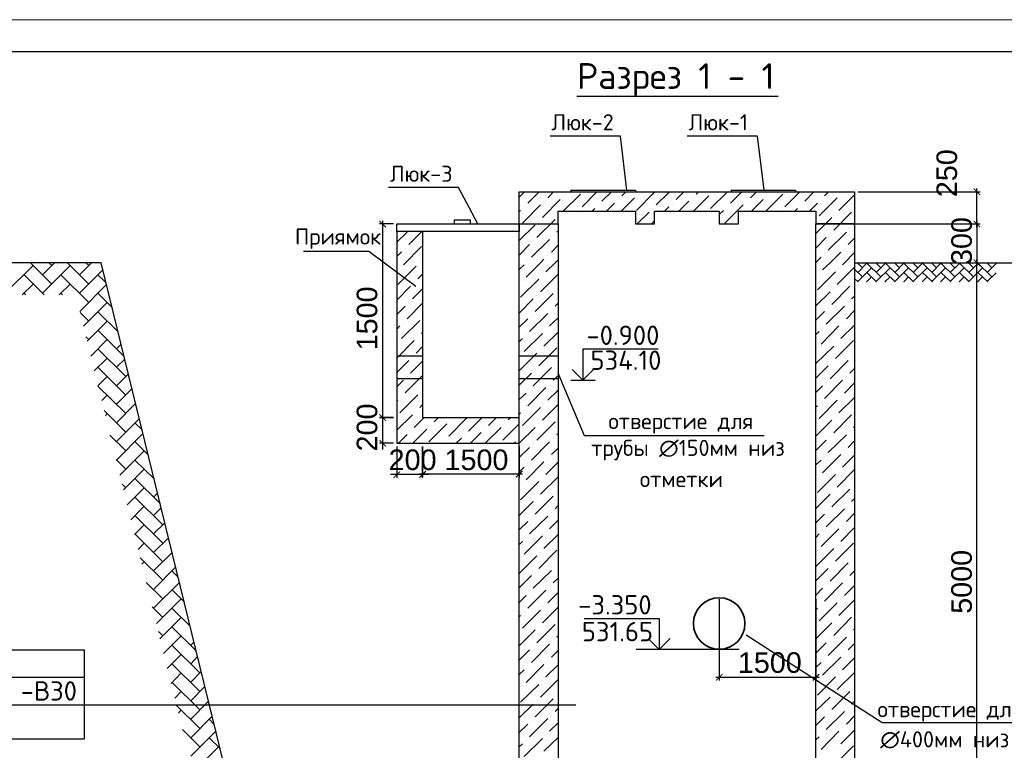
# Model space of a CAD drawing. Header units: millimetres. Extents: x -2765404 to 11272, y -239948 to 1313256.
# Tile 80 of 85: x -102554 to -87281, y -35375 to -24040. Entities that reach past the tile are written whole.
import ezdxf

# ---------------------------------------------------------------- set-up
doc = ezdxf.new("R2010")
doc.units = ezdxf.units.MM
for name, color, linetype in [('PDF _0', 7, 'Continuous'), ('PDF _pipy', 7, 'Continuous'), ('PDF _SHTAMP', 7, 'Continuous'), ('PDF _все', 7, 'Continuous'), ('PDF _размер', 7, 'Continuous'), ('PDF _Текст', 7, 'Continuous'), ('PDF _ЭМ', 7, 'Continuous')]:
    doc.layers.add(name, color=color, linetype=linetype)
doc.styles.add('PDF Arial', font='arial.ttf')
doc.styles.add('PDF ISOCPEUR', font='isocpeur.ttf')

msp = doc.modelspace()

# ---------------------------------------------------------------- linework, layer by layer
at = {"layer": 'PDF _0', "lineweight": 25}
for points in [[(-93909.9, -25225.6), (-91949.8, -25225.6), (-90788, -25225.6)], [(-89554.6, -26712.4), (-87656.6, -26712.4)], [(-87709.2, -27262.2), (-87709.2, -26659.8)], [(-89592.8, -27209.6), (-87656.6, -27209.6)], [(-87709.2, -37861.4), (-87709.2, -27759.4)], [(-88177.7, -27812), (-87656.6, -27812)], [(-101554.6, -33816.8), (-101554.6, -35198.5)], [(-93929.1, -34677.4), (-107004.8, -34677.4)]]:
    msp.add_lwpolyline(points, dxfattribs=at)
at = {"layer": 'PDF _0', "lineweight": 30}
for points in [[(-94804, -27209.6), (-94804, -26712.4), (-89602.4, -26712.4), (-89602.4, -27209.6)], [(-94201.6, -27209.6), (-94201.6, -27008.8), (-93001.6, -27008.8), (-93001.6, -27209.6), (-92705.2, -27209.6), (-92705.2, -27008.8), (-91706, -27008.8), (-91706, -27209.6), (-91404.8, -27209.6), (-91404.8, -27008.8), (-90204.8, -27008.8), (-90204.8, -27209.6)], [(-94804, -37808.8), (-94804, -27209.6), (-94201.6, -27209.6), (-94201.6, -37507.6)], [(-90204.8, -37507.6), (-90204.8, -27209.6), (-89602.4, -27209.6), (-89602.4, -37808.8)]]:
    msp.add_lwpolyline(points, dxfattribs=at)
at = {"layer": 'PDF _0', "color": 1, "lineweight": 30}
for points in [[(-94005.6, -26683.7), (-94005.6, -26712.4)], [(-93001.6, -26683.7), (-93001.6, -26712.4)], [(-91519.5, -26683.7), (-91519.5, -26712.4)], [(-90520.3, -26683.7), (-90520.3, -26712.4)]]:
    msp.add_lwpolyline(points, dxfattribs=at)
at = {"layer": 'PDF _0', "transparency": 33554559}
for points in [[(-87651.8, -26755.4), (-87761.7, -26664.6), (-87752.2, -26655)], [(-87661.3, -26765), (-87651.8, -26755.4), (-87761.7, -26664.6)], [(-96869.3, -27252.7), (-96979.3, -27166.6), (-96969.7, -27157)], [(-96878.9, -27267), (-96869.3, -27252.7), (-96979.3, -27166.6)], [(-87752.2, -27157), (-87761.7, -27166.6), (-87651.8, -27252.7)], [(-87651.8, -27252.7), (-87761.7, -27166.6), (-87752.2, -27157)], [(-87761.7, -27166.6), (-87651.8, -27252.7), (-87661.3, -27267)], [(-87661.3, -27267), (-87651.8, -27252.7), (-87761.7, -27166.6)], [(-87651.8, -27855), (-87761.7, -27764.2), (-87752.2, -27754.7)], [(-87752.2, -27754.7), (-87761.7, -27764.2), (-87651.8, -27855)], [(-87661.3, -27864.6), (-87651.8, -27855), (-87761.7, -27764.2)], [(-87761.7, -27764.2), (-87651.8, -27855), (-87661.3, -27864.6)], [(-96969.7, -30154.7), (-96979.3, -30164.2), (-96869.3, -30255)], [(-96969.7, -30154.7), (-96979.3, -30164.2), (-96869.3, -30255)], [(-96979.3, -30164.2), (-96869.3, -30255), (-96878.9, -30264.6)], [(-96979.3, -30164.2), (-96869.3, -30255), (-96878.9, -30264.6)], [(-96869.3, -30656.6), (-96979.3, -30565.8), (-96969.7, -30556.2)], [(-96878.9, -30666.2), (-96869.3, -30656.6), (-96979.3, -30565.8)], [(-96759.4, -31144.3), (-96749.8, -31153.9), (-96659, -31043.9)], [(-96749.8, -31153.9), (-96659, -31043.9), (-96649.4, -31053.5)], [(-96257.4, -31034.3), (-96348.2, -31144.3), (-96357.8, -31134.7)], [(-96257.4, -31043.9), (-96348.2, -31153.9), (-96357.8, -31144.3)], [(-96247.8, -31043.9), (-96257.4, -31034.3), (-96348.2, -31144.3)], [(-96247.8, -31053.5), (-96257.4, -31043.9), (-96348.2, -31153.9)], [(-94861.3, -31134.7), (-94847, -31144.3), (-94760.9, -31034.3)], [(-94847, -31144.3), (-94760.9, -31034.3), (-94746.6, -31043.9)], [(-91658.2, -34184.9), (-91749, -34299.7), (-91758.6, -34285.3)], [(-91648.6, -34199.3), (-91658.2, -34184.9), (-91749, -34299.7)], [(-90257.4, -34285.3), (-90247.8, -34299.7), (-90157, -34184.9)], [(-90247.8, -34299.7), (-90157, -34184.9), (-90147.4, -34199.3)]]:
    msp.add_solid(points, dxfattribs=at)
at = {"layer": 'PDF _pipy', "lineweight": 25}
for points in [[(-93135.4, -26683.7), (-93235.8, -25847.1), (-94325.9, -25847.1)], [(-91008, -26683.7), (-91108.4, -25847.1), (-92198.4, -25847.1)], [(-95449.4, -27204.9), (-95745.8, -26645.5), (-96831.1, -26645.5)]]:
    msp.add_lwpolyline(points, dxfattribs=at)
at = {"layer": 'PDF _SHTAMP', "lineweight": 30}
for points in [[(-89602.4, -26712.4), (-89602.4, -27209.6), (-90204.8, -27209.6)], [(-94804, -27209.6), (-94201.6, -27209.6), (-94201.6, -27008.8)], [(-94201.6, -29112.4), (-94201.6, -37507.6), (-93905.2, -37808.8), (-90506, -37808.8), (-90204.8, -37507.6), (-90204.8, -29112.4)]]:
    msp.add_lwpolyline(points, dxfattribs=at)
at = {"layer": 'PDF _SHTAMP', "color": 1, "lineweight": 30}
msp.add_lwpolyline([(-96702, -27209.6), (-94804, -27209.6), (-94804, -27324.4), (-96702, -27324.4)], close=True, dxfattribs=at)
at = {"layer": 'PDF _SHTAMP', "lineweight": 25}
for points in [[(-89602.4, -27812), (-86647.8, -27812)], [(-89482.9, -28031.9), (-89602.4, -27912.4)], [(-89482.9, -27888.5), (-89564.1, -27812)], [(-89554.6, -27816.8), (-89549.8, -27812)], [(-89554.6, -27960.2), (-89406.4, -27812)], [(-89554.6, -28103.7), (-89339.4, -27888.5)], [(-89196, -28031.9), (-89411.1, -27816.8)], [(-89196, -27888.5), (-89272.5, -27812)], [(-89267.7, -27816.8), (-89262.9, -27812)], [(-89267.7, -27960.2), (-89119.5, -27812)], [(-89267.7, -28103.7), (-89052.6, -27888.5)], [(-88909.2, -28031.9), (-89124.3, -27816.8)], [(-88909.2, -27888.5), (-88985.6, -27812)], [(-88980.9, -27816.8), (-88976.1, -27812)], [(-88980.9, -27960.2), (-88832.7, -27812)], [(-88980.9, -28103.7), (-88765.7, -27888.5)], [(-88622.3, -28031.9), (-88837.4, -27816.8)], [(-88622.3, -27888.5), (-88698.8, -27812)], [(-88694, -27816.8), (-88689.2, -27812)], [(-88694, -27960.2), (-88545.8, -27812)], [(-88694, -28103.7), (-88478.9, -27888.5)], [(-88335.4, -28031.9), (-88550.6, -27816.8)], [(-88335.4, -27888.5), (-88411.9, -27812)], [(-88407.2, -27816.8), (-88402.4, -27812)], [(-88407.2, -27960.2), (-88259, -27812)], [(-88407.2, -28103.7), (-88192, -27888.5)], [(-88048.6, -28031.9), (-88263.7, -27816.8)], [(-88048.6, -27888.5), (-88125.1, -27812)], [(-88120.3, -27816.8), (-88115.5, -27812)], [(-88120.3, -27960.2), (-87967.3, -27812)], [(-88120.3, -28103.7), (-87905.2, -27888.5)], [(-87761.7, -28031.9), (-87976.9, -27816.8)], [(-87761.7, -27888.5), (-87838.2, -27812)], [(-87833.5, -27816.8), (-87823.9, -27812)], [(-87833.5, -27960.2), (-87680.5, -27812)], [(-87833.5, -28103.7), (-87618.3, -27888.5)], [(-87474.9, -28031.9), (-87690, -27816.8)], [(-87474.9, -27888.5), (-87551.4, -27812)], [(-87546.6, -27816.8), (-87537, -27812)], [(-87546.6, -27960.2), (-87408, -27821.6)], [(-89549.8, -28108.4), (-89602.4, -28055.8)], [(-89420.7, -28108.4), (-89339.4, -28031.9)], [(-89262.9, -28108.4), (-89411.1, -27960.2)], [(-89133.9, -28108.4), (-89052.6, -28031.9)], [(-88976.1, -28108.4), (-89124.3, -27960.2)], [(-88842.2, -28108.4), (-88765.7, -28031.9)], [(-88689.2, -28108.4), (-88837.4, -27960.2)], [(-88555.4, -28108.4), (-88478.9, -28031.9)], [(-88397.6, -28108.4), (-88550.6, -27960.2)], [(-88268.5, -28108.4), (-88192, -28031.9)], [(-88110.7, -28108.4), (-88263.7, -27960.2)], [(-87981.7, -28108.4), (-87905.2, -28031.9)], [(-87823.9, -28108.4), (-87976.9, -27960.2)], [(-87694.8, -28108.4), (-87618.3, -28031.9)], [(-87537, -28108.4), (-87690, -27960.2)], [(-87546.6, -28103.7), (-87408, -27965)], [(-89406.4, -28108.4), (-89411.1, -28103.7)], [(-89119.5, -28108.4), (-89124.3, -28103.7)], [(-88832.7, -28108.4), (-88837.4, -28103.7)], [(-88545.8, -28108.4), (-88550.6, -28103.7)], [(-88254.2, -28108.4), (-88263.7, -28103.7)], [(-87967.3, -28108.4), (-87976.9, -28103.7)], [(-87680.5, -28108.4), (-87690, -28103.7)], [(-92652.6, -29150.7), (-93819.1, -29150.7), (-93819.1, -29633.5), (-93651.8, -29466.2)], [(-93819.1, -29633.5), (-93986.4, -29466.2)], [(-93800, -33329.2), (-92633.5, -33329.2), (-92633.5, -33812), (-92466.1, -33639.9)], [(-92633.5, -33812), (-92805.6, -33639.9)], [(-107004.8, -33816.8), (-101554.6, -33816.8)], [(-91395.2, -33812), (-92992, -33812)], [(-101554.6, -34247.1), (-107004.8, -34247.1), (-104150.6, -34247.1)], [(-107004.8, -35198.5), (-101554.6, -35198.5)]]:
    msp.add_lwpolyline(points, dxfattribs=at)
at = {"layer": 'PDF _SHTAMP', "color": 1, "lineweight": 30}
for points in [[(-96305.2, -29260.6), (-96702, -29260.6)], [(-94206.4, -29260.6), (-94804, -29260.6)], [(-96305.2, -29609.6), (-96702, -29609.6)], [(-94206.4, -29609.6), (-94804, -29609.6)]]:
    msp.add_lwpolyline(points, dxfattribs=at)
at = {"layer": 'PDF _все', "color": 1, "lineweight": 30}
for points in [[(-94005.6, -26683.7), (-93001.6, -26683.7)], [(-91519.5, -26683.7), (-90520.3, -26683.7)]]:
    msp.add_lwpolyline(points, dxfattribs=at)
at = {"layer": 'PDF _все', "lineweight": 25}
for points in [[(-93001.6, -26683.7), (-93001.6, -26712.4)], [(-90520.3, -26683.7), (-90520.3, -26712.4)], [(-96926.7, -27161.8), (-96926.7, -30259.8)], [(-87709.2, -27161.8), (-87709.2, -27859.8)], [(-96754.6, -27209.6), (-96974.5, -27209.6)], [(-87656.6, -27209.6), (-87656.6, -27209.6)], [(-96410.3, -28180.1), (-97137, -27635.1), (-98150.6, -27635.1)], [(-87656.6, -27812), (-87656.6, -27812)], [(-91008, -30494.1), (-93790.4, -30494.1), (-94201.6, -29523.6)], [(-94005.6, -29633.5), (-93627.9, -29633.5)], [(-96926.7, -30111.6), (-96926.7, -30212), (-96926.7, -30608.8), (-96926.7, -30709.2)], [(-96754.6, -30608.8), (-96974.5, -30608.8)], [(-96702, -30661.4), (-96702, -31149.1)], [(-96305.2, -31149.1), (-96305.2, -30661.4), (-96305.2, -31139.5)], [(-94804, -30661.4), (-94804, -31139.5)], [(-96204.8, -31096.5), (-96305.2, -31096.5), (-96702, -31096.5), (-96802.4, -31096.5)], [(-96353, -31086.9), (-94756.2, -31086.9)], [(-94201.6, -33028), (-94201.6, -33812)], [(-91706, -33028), (-91706, -33812)], [(-90204.8, -33028), (-90204.8, -33812)], [(-91706, -33467.8), (-91706, -34290.1)], [(-91285.2, -33582.5), (-89176.9, -34945.1), (-86093.2, -34945.1)], [(-90204.8, -33467.8), (-90204.8, -34290.1)], [(-91753.8, -34242.3), (-90152.2, -34242.3)]]:
    msp.add_lwpolyline(points, dxfattribs=at)
at = {"layer": 'PDF _все', "lineweight": 30}
for points in [[(-95808, -27209.6), (-95808, -27142.7), (-95568.9, -27142.7), (-95568.9, -27204.9)], [(-96702, -27324.4), (-96702, -30608.8), (-94804, -30608.8)], [(-96305.2, -27324.4), (-96305.2, -30212), (-94804, -30212)]]:
    msp.add_lwpolyline(points, dxfattribs=at)
at = {"layer": 'PDF _все', "lineweight": 25}
msp.add_lwpolyline([(-96974.5, -30212), (-96754.6, -30212)], close=True, dxfattribs=at)
at = {"layer": 'PDF _все', "lineweight": 35}
msp.add_circle((-91703.6, -33408), 399.2, dxfattribs=at)
at = {"layer": 'PDF _размер', "lineweight": 18}
for points in [[(-94804, -26793.7), (-94722.7, -26712.4)], [(-94670.1, -26884.5), (-94498, -26712.4)], [(-94364.1, -26803.3), (-94273.3, -26712.4)], [(-94053.4, -26717.2), (-94048.6, -26712.4)], [(-93828.7, -26941.9), (-93599.2, -26712.4)], [(-93522.7, -26855.8), (-93374.5, -26712.4)], [(-93211.9, -26774.6), (-93149.8, -26712.4)], [(-92987.2, -26999.3), (-92705.2, -26717.2)], [(-92681.3, -26913.2), (-92475.7, -26712.4)], [(-92370.5, -26827.2), (-92251, -26712.4)], [(-92059.7, -26745.9), (-92026.3, -26712.4)], [(-91839.8, -26970.6), (-91576.9, -26712.4)], [(-91811.1, -26717.2), (-91811.1, -26717.2)], [(-91529.1, -26884.5), (-91352.2, -26712.4)], [(-91218.3, -26803.3), (-91127.5, -26712.4)], [(-90912.3, -26717.2), (-90902.8, -26712.4)], [(-90687.6, -26941.9), (-90453.4, -26712.4)], [(-90376.9, -26855.8), (-90233.5, -26712.4)], [(-90070.9, -26774.6), (-90008.8, -26712.4)], [(-94445.4, -27109.2), (-94168.1, -26827.2)], [(-94421.5, -26855.8), (-94421.5, -26855.8)], [(-94125.1, -27008.8), (-93857.4, -26745.9)], [(-94110.7, -26774.6), (-94110.7, -26774.6)], [(-93269.3, -26827.2), (-93269.3, -26827.2)], [(-93226.3, -27008.8), (-93015.9, -26803.3)], [(-92958.6, -26745.9), (-92958.6, -26745.9)], [(-92327.5, -27008.8), (-92174.5, -26855.8)], [(-92117.1, -26803.3), (-92117.1, -26803.3)], [(-92102.8, -27008.8), (-91863.7, -26774.6)], [(-91275.7, -26855.8), (-91275.7, -26855.8)], [(-91204, -27008.8), (-91022.3, -26827.2)], [(-90979.3, -27008.8), (-90716.3, -26745.9)], [(-90969.7, -26774.6), (-90969.7, -26774.6)], [(-90152.2, -27080.5), (-89874.9, -26803.3)], [(-90123.5, -26827.2), (-90123.5, -26827.2)], [(-89846.2, -26999.3), (-89602.4, -26755.4)], [(-89817.5, -26745.9), (-89817.5, -26745.9)], [(-94804, -27018.4), (-94784.8, -26999.3)], [(-94756.2, -27195.3), (-94474.1, -26913.2)], [(-94727.5, -26941.9), (-94727.5, -26941.9)], [(-93886, -26999.3), (-93886, -26999.3)], [(-93675.7, -27008.8), (-93632.7, -26970.6)], [(-93575.3, -26913.2), (-93575.3, -26913.2)], [(-93451, -27008.8), (-93326.7, -26884.5)], [(-92977.7, -27209.6), (-92791.2, -27028)], [(-92733.9, -26970.6), (-92733.9, -26970.6)], [(-92552.2, -27008.8), (-92485.2, -26941.9)], [(-92427.9, -26884.5), (-92427.9, -26884.5)], [(-91706, -27061.4), (-91639, -26999.3)], [(-91615.1, -27195.3), (-91333.1, -26913.2)], [(-91586.4, -26941.9), (-91586.4, -26941.9)], [(-90745, -26999.3), (-90745, -26999.3)], [(-90529.9, -27008.8), (-90491.6, -26970.6)], [(-90434.3, -26913.2), (-90434.3, -26913.2)], [(-90305.2, -27008.8), (-90180.9, -26884.5)], [(-89927.5, -27305.2), (-89650.2, -27028)], [(-94531.5, -27420), (-94249.4, -27137.9)], [(-94502.8, -27166.6), (-94502.8, -27166.6)], [(-92753, -27209.6), (-92705.2, -27161.8)], [(-90204.8, -27357.8), (-89956.2, -27109.2)], [(-89898.8, -27051.9), (-89898.8, -27051.9)], [(-96702, -27491.7), (-96544.2, -27333.9)], [(-96515.5, -27529.9), (-96314.7, -27324.4)], [(-94804, -27467.8), (-94560.1, -27224)], [(-94220.7, -27333.9), (-94201.6, -27314.8)], [(-90013.5, -27616), (-89731.5, -27333.9)], [(-89678.9, -27276.6), (-89678.9, -27276.6)], [(-89621.5, -27224), (-89602.4, -27204.9)], [(-94617.5, -27726), (-94335.4, -27448.7)], [(-94588.8, -27472.6), (-94588.8, -27472.6)], [(-94278.1, -27391.3), (-94278.1, -27391.3)], [(-90204.8, -27582.5), (-90042.2, -27420)], [(-89984.8, -27362.6), (-89984.8, -27362.6)], [(-89702.8, -27529.9), (-89602.4, -27429.6)], [(-96702, -27716.4), (-96630.3, -27639.9)], [(-96601.6, -27840.7), (-96319.5, -27558.6)], [(-96572.9, -27587.3), (-96572.9, -27587.3)], [(-94804, -27692.5), (-94646.2, -27529.9)], [(-94306.8, -27644.7), (-94201.6, -27539.5)], [(-89760.1, -27587.3), (-89760.1, -27587.3)], [(-94698.8, -28036.7), (-94474.1, -27812), (-94421.5, -27754.7)], [(-94670.1, -27783.3), (-94670.1, -27783.3)], [(-94392.8, -27950.7), (-94249.4, -27812), (-94201.6, -27764.2)], [(-94364.1, -27697.3), (-94364.1, -27697.3)], [(-90204.8, -27807.2), (-90123.5, -27726)], [(-90099.6, -27922), (-89984.8, -27812), (-89817.5, -27644.7)], [(-90070.9, -27673.4), (-90070.9, -27673.4)], [(-89788.8, -27840.7), (-89760.1, -27812), (-89602.4, -27654.3)], [(-102778.5, -28285.3), (-102343.4, -27855)], [(-102056.6, -28141.9), (-102386.4, -27812)], [(-102200, -27998.5), (-102013.5, -27812)], [(-102200, -28285.3), (-101769.7, -27855)], [(-102056.6, -27855), (-102099.6, -27812)], [(-101482.9, -28141.9), (-101812.7, -27812)], [(-101626.3, -27998.5), (-101439.8, -27812)], [(-101626.3, -28285.3), (-101262.9, -27922)], [(-101482.9, -27855), (-101525.9, -27812)], [(-96687.6, -28146.7), (-96405.6, -27864.6)], [(-96659, -27893.3), (-96659, -27893.3)], [(-96348.2, -27812), (-96348.2, -27812)], [(-94804, -27917.2), (-94727.5, -27840.7)], [(-89874.9, -28146.7), (-89602.4, -27879)], [(-89846.2, -27898.1), (-89846.2, -27898.1)], [(-102176.1, -28309.2), (-102486.8, -27998.5)], [(-101482.9, -28428.8), (-101913.1, -27998.5)], [(-101215.1, -28118), (-101339.4, -27998.5)], [(-96376.9, -28060.6), (-96305.2, -27988.9)], [(-94784.8, -28342.7), (-94502.8, -28065.4)], [(-94756.2, -28094.1), (-94756.2, -28094.1)], [(-94474.1, -28261.4), (-94201.6, -27988.9)], [(-94445.4, -28008), (-94445.4, -28008)], [(-90180.9, -28232.7), (-89898.8, -27950.7)], [(-90152.2, -27979.4), (-90152.2, -27979.4)], [(-102515.5, -28309.2), (-102343.4, -28141.9)], [(-101941.8, -28309.2), (-101769.7, -28141.9)], [(-101621.5, -28567.4), (-101210.3, -28151.5)], [(-96702, -28390.5), (-96491.6, -28175.4)], [(-96462.9, -28371.4), (-96305.2, -28213.6)], [(-96434.3, -28118), (-96434.3, -28118)], [(-94220.7, -28232.7), (-94220.7, -28232.7)], [(-89956.2, -28457.4), (-89678.9, -28175.4)], [(-89927.5, -28204.1), (-89927.5, -28204.1)], [(-89621.5, -28118), (-89621.5, -28118)], [(-102462.9, -28309.2), (-102486.8, -28285.3)], [(-101889.2, -28309.2), (-101913.1, -28285.3)], [(-101124.3, -28500.5), (-101339.4, -28285.3)], [(-94804, -28591.3), (-94588.8, -28371.4)], [(-94560.1, -28567.4), (-94278.1, -28290.1)], [(-94531.5, -28318.8), (-94531.5, -28318.8)], [(-90204.8, -28481.3), (-89984.8, -28261.4)], [(-89650.2, -28371.4), (-89602.4, -28328.4)], [(-101564.1, -28796.9), (-101196, -28428.8)], [(-96702, -28615.2), (-96572.9, -28486.1)], [(-96544.2, -28682.1), (-96305.2, -28438.3)], [(-96515.5, -28428.8), (-96515.5, -28428.8)], [(-94306.8, -28543.5), (-94306.8, -28543.5)], [(-94249.4, -28486.1), (-94201.6, -28438.3)], [(-90042.2, -28763.4), (-89760.1, -28486.1)], [(-90013.5, -28514.8), (-90013.5, -28514.8)], [(-89731.5, -28682.1), (-89602.4, -28553.1)], [(-89702.8, -28428.8), (-89702.8, -28428.8)], [(-101482.9, -28715.6), (-101616.7, -28581.7)], [(-101028.7, -28882.9), (-101339.4, -28572.2)], [(-96630.3, -28988.1), (-96348.2, -28706)], [(-94804, -28811.2), (-94670.1, -28682.1)], [(-94646.2, -28878.2), (-94364.1, -28596.1)], [(-94617.5, -28624.8), (-94617.5, -28624.8)], [(-94335.4, -28792.1), (-94201.6, -28663)], [(-90204.8, -28701.3), (-90070.9, -28567.4)], [(-101506.8, -29026.4), (-101196, -28715.6)], [(-100937.8, -29260.6), (-101339.4, -28859)], [(-101052.6, -28859), (-101038.2, -28844.7)], [(-96702, -28839.9), (-96659, -28792.1)], [(-96601.6, -28734.7), (-96601.6, -28734.7)], [(-94392.8, -28849.5), (-94392.8, -28849.5)], [(-90123.5, -29074.2), (-89846.2, -28792.1)], [(-90099.6, -28820.8), (-90099.6, -28820.8)], [(-89817.5, -28988.1), (-89602.4, -28777.8)], [(-89788.8, -28739.5), (-89788.8, -28739.5)], [(-101482.9, -29002.5), (-101525.9, -28959.4)], [(-101449.4, -29260.6), (-101196, -29002.5)], [(-96702, -29289.3), (-96434.3, -29016.8)], [(-96376.9, -28959.4), (-96376.9, -28959.4)], [(-96319.5, -28906.8), (-96305.2, -28887.7)], [(-94804, -29035.9), (-94756.2, -28988.1)], [(-94727.5, -29188.9), (-94445.4, -28906.8)], [(-94698.8, -28935.5), (-94698.8, -28935.5)], [(-94421.5, -29102.9), (-94201.6, -28887.7)], [(-90204.8, -28926), (-90152.2, -28878.2)], [(-89898.8, -29298.9), (-89621.5, -29016.8)], [(-100909.2, -29576.2), (-101339.4, -29145.9)], [(-101052.6, -29145.9), (-100980.9, -29074.2)], [(-96687.6, -29045.5), (-96687.6, -29045.5)], [(-96405.6, -29212.8), (-96305.2, -29112.4)], [(-94502.8, -29408.8), (-94220.7, -29131.5)], [(-94474.1, -29160.2), (-94474.1, -29160.2)], [(-90204.8, -29375.4), (-89927.5, -29102.9)], [(-90180.9, -29131.5), (-90180.9, -29131.5)], [(-89874.9, -29045.5), (-89874.9, -29045.5)], [(-101396.8, -29490.1), (-101196, -29289.3)], [(-101052.6, -29432.7), (-100923.5, -29308.4)], [(-96462.9, -29270.2), (-96462.9, -29270.2)], [(-94804, -29485.3), (-94531.5, -29212.8)], [(-94784.8, -29241.5), (-94784.8, -29241.5)], [(-89650.2, -29270.2), (-89650.2, -29270.2)], [(-100909.2, -29863), (-101339.4, -29432.7)], [(-96702, -29514), (-96515.5, -29327.6)], [(-96491.6, -29523.6), (-96305.2, -29337.1)], [(-94588.8, -29719.6), (-94306.8, -29437.5)], [(-94560.1, -29466.2), (-94560.1, -29466.2)], [(-94249.4, -29384.9), (-94249.4, -29384.9)], [(-90204.8, -29600.1), (-90013.5, -29408.8)], [(-89984.8, -29609.6), (-89702.8, -29327.6)], [(-89956.2, -29356.2), (-89956.2, -29356.2)], [(-89678.9, -29523.6), (-89602.4, -29451.9)], [(-101339.4, -29719.6), (-101196, -29576.2)], [(-101052.6, -29719.6), (-100870.9, -29537.9)], [(-96572.9, -29829.6), (-96305.2, -29561.8)], [(-96544.2, -29576.2), (-96544.2, -29576.2)], [(-94804, -29710), (-94617.5, -29523.6)], [(-94278.1, -29633.5), (-94201.6, -29561.8)], [(-89731.5, -29580.9), (-89731.5, -29580.9)], [(-100909.2, -30149.9), (-101339.4, -29724.4)], [(-101052.6, -30006.4), (-100813.5, -29767.4)], [(-96702, -29733.9), (-96601.6, -29633.5)], [(-94670.1, -30030.3), (-94392.8, -29748.3)], [(-94646.2, -29777), (-94646.2, -29777)], [(-94335.4, -29690.9), (-94335.4, -29690.9)], [(-90204.8, -29824.8), (-90099.6, -29719.6)], [(-90070.9, -29915.6), (-89788.8, -29633.5)], [(-90042.2, -29662.2), (-90042.2, -29662.2)], [(-89760.1, -29834.3), (-89602.4, -29676.6)], [(-101282.1, -29949.1), (-101196, -29863)], [(-96659, -30140.3), (-96376.9, -29858.2)], [(-96630.3, -29886.9), (-96630.3, -29886.9)], [(-96319.5, -29800.9), (-96319.5, -29800.9)], [(-94804, -29934.7), (-94698.8, -29834.3)], [(-94364.1, -29944.3), (-94201.6, -29786.5)], [(-89846.2, -30140.3), (-89602.4, -29901.3)], [(-89817.5, -29886.9), (-89817.5, -29886.9)], [(-101052.6, -30293.3), (-100756.2, -29996.9)], [(-100751.4, -30025.6), (-100765.7, -30006.4)], [(-96702, -29958.6), (-96687.6, -29944.3)], [(-96348.2, -30054.3), (-96305.2, -30011.2)], [(-94756.2, -30336.3), (-94474.1, -30054.3)], [(-94727.5, -30082.9), (-94727.5, -30082.9)], [(-94445.4, -30255), (-94201.6, -30011.2)], [(-94421.5, -30001.7), (-94421.5, -30001.7)], [(-90204.8, -30049.5), (-90180.9, -30030.3)], [(-90152.2, -30226.4), (-89874.9, -29944.3)], [(-90123.5, -29973), (-90123.5, -29973)], [(-100909.2, -30441.5), (-101243.8, -30102.1)], [(-101224.7, -30183.3), (-101196, -30149.9)], [(-101052.6, -30584.9), (-100698.8, -30231.1)], [(-96702, -30408), (-96462.9, -30169)], [(-96434.3, -30365), (-96281.3, -30212)], [(-96405.6, -30111.6), (-96405.6, -30111.6)], [(-96123.5, -30279), (-96056.6, -30212)], [(-95898.8, -30503.7), (-95621.5, -30221.6)], [(-95592.8, -30422.4), (-95382.5, -30212)], [(-95282.1, -30336.3), (-95157.8, -30212)], [(-94976.1, -30250.3), (-94933.1, -30212)], [(-94804, -30159.4), (-94784.8, -30140.3)], [(-89927.5, -30451.1), (-89650.2, -30169)], [(-89898.8, -30197.7), (-89898.8, -30197.7)], [(-100655.8, -30403.3), (-100765.7, -30293.3)], [(-96209.6, -30589.7), (-95927.5, -30307.6)], [(-96180.9, -30336.3), (-96180.9, -30336.3)], [(-95870.1, -30250.3), (-95870.1, -30250.3)], [(-95334.7, -30608.8), (-95086, -30365)], [(-95057.4, -30561), (-94804, -30307.6)], [(-95028.7, -30307.6), (-95028.7, -30307.6)], [(-94804, -30608.8), (-94560.1, -30365)], [(-94531.5, -30561), (-94249.4, -30279)], [(-94502.8, -30307.6), (-94502.8, -30307.6)], [(-90204.8, -30498.9), (-89956.2, -30255)], [(-89621.5, -30365), (-89602.4, -30350.7)], [(-100909.2, -30728.4), (-101153, -30484.5)], [(-101052.6, -30871.8), (-100641.4, -30460.6)], [(-96678.1, -30608.8), (-96544.2, -30475)], [(-96491.6, -30422.4), (-96491.6, -30422.4)], [(-96453.4, -30608.8), (-96238.2, -30393.7)], [(-95784.1, -30608.8), (-95702.8, -30532.3)], [(-95650.2, -30475), (-95650.2, -30475)], [(-95559.4, -30608.8), (-95396.8, -30446.3)], [(-95339.4, -30393.7), (-95339.4, -30393.7)], [(-94804, -30532.3), (-94804, -30532.3)], [(-94278.1, -30532.3), (-94278.1, -30532.3)], [(-94220.7, -30479.8), (-94201.6, -30460.6)], [(-90013.5, -30757), (-89731.5, -30479.8)], [(-89984.8, -30503.7), (-89984.8, -30503.7)], [(-89678.9, -30422.4), (-89678.9, -30422.4)], [(-100564.9, -30785.7), (-100765.7, -30584.9)], [(-95956.2, -30561), (-95956.2, -30561)], [(-94885.2, -30608.8), (-94861.3, -30589.7)], [(-94804, -30833.5), (-94646.2, -30675.8)], [(-94617.5, -30871.8), (-94335.4, -30589.7)], [(-94588.8, -30618.4), (-94588.8, -30618.4)], [(-94306.8, -30785.7), (-94201.6, -30685.3)], [(-90204.8, -30723.6), (-90042.2, -30561)], [(-89702.8, -30675.8), (-89602.4, -30575.4)], [(-101000, -31106), (-100622.3, -30728.4)], [(-94364.1, -30843.1), (-94364.1, -30843.1)], [(-90099.6, -31067.8), (-89817.5, -30785.7)], [(-90070.9, -30814.4), (-90070.9, -30814.4)], [(-89788.8, -30981.7), (-89602.4, -30795.3)], [(-89760.1, -30728.4), (-89760.1, -30728.4)], [(-100909.2, -31015.2), (-101057.4, -30862.2)], [(-100469.3, -31163.4), (-100765.7, -30871.8)], [(-94804, -31058.2), (-94727.5, -30981.7)], [(-94698.8, -31177.8), (-94421.5, -30900.5)], [(-94670.1, -30924.4), (-94670.1, -30924.4)], [(-94392.8, -31096.5), (-94201.6, -30905.2)], [(-90204.8, -30948.3), (-90123.5, -30871.8)], [(-100942.6, -31335.5), (-100622.3, -31015.2)], [(-100478.9, -31158.6), (-100474.1, -31153.9)], [(-94474.1, -31402.5), (-94201.6, -31129.9)], [(-94445.4, -31149.1), (-94445.4, -31149.1)], [(-90180.9, -31373.8), (-89898.8, -31096.5)], [(-90152.2, -31125.2), (-90152.2, -31125.2)], [(-89874.9, -31292.5), (-89602.4, -31020)], [(-89846.2, -31039.1), (-89846.2, -31039.1)], [(-100909.2, -31302.1), (-100966.5, -31244.7)], [(-100885.2, -31565), (-100622.3, -31302.1)], [(-100373.7, -31545.9), (-100765.7, -31158.6)], [(-94784.8, -31488.5), (-94502.8, -31206.4)], [(-94756.2, -31235.1), (-94756.2, -31235.1)], [(-89621.5, -31263.8), (-89621.5, -31263.8)], [(-100335.4, -31875.8), (-100765.7, -31445.5)], [(-100478.9, -31445.5), (-100416.7, -31383.3)], [(-94560.1, -31713.2), (-94278.1, -31431.1)], [(-94531.5, -31459.8), (-94531.5, -31459.8)], [(-94220.7, -31373.8), (-94220.7, -31373.8)], [(-90204.8, -31622.4), (-89984.8, -31402.5)], [(-89956.2, -31598.5), (-89678.9, -31321.2)], [(-89927.5, -31345.1), (-89927.5, -31345.1)], [(-100827.9, -31799.3), (-100622.3, -31588.9)], [(-100478.9, -31732.3), (-100359.4, -31612.8)], [(-94804, -31732.3), (-94588.8, -31517.2)], [(-94249.4, -31627.2), (-94201.6, -31579.4)], [(-89702.8, -31569.8), (-89702.8, -31569.8)], [(-89650.2, -31517.2), (-89602.4, -31469.4)], [(-100335.4, -32162.6), (-100765.7, -31732.3)], [(-94646.2, -32019.2), (-94364.1, -31741.9)], [(-94306.8, -31684.5), (-94306.8, -31684.5)], [(-90204.8, -31847.1), (-90070.9, -31713.2)], [(-90042.2, -31909.2), (-89760.1, -31627.2)], [(-90013.5, -31655.8), (-90013.5, -31655.8)], [(-89731.5, -31823.2), (-89602.4, -31694.1)], [(-100770.5, -32028.8), (-100622.3, -31875.8)], [(-100478.9, -32019.2), (-100302, -31847.1)], [(-94804, -31957), (-94670.1, -31823.2)], [(-94617.5, -31770.6), (-94617.5, -31770.6)], [(-94335.4, -31937.9), (-94201.6, -31804.1)], [(-89817.5, -32133.9), (-89602.4, -31918.8)], [(-89788.8, -31880.5), (-89788.8, -31880.5)], [(-100335.4, -32449.5), (-100765.7, -32019.2)], [(-94727.5, -32329.9), (-94445.4, -32047.9)], [(-94421.5, -32243.9), (-94201.6, -32028.8)], [(-94392.8, -31990.5), (-94392.8, -31990.5)], [(-90204.8, -32071.8), (-90152.2, -32019.2)], [(-90123.5, -32215.2), (-89846.2, -31937.9)], [(-90099.6, -31966.6), (-90099.6, -31966.6)], [(-100717.9, -32258.2), (-100622.3, -32162.6)], [(-100478.9, -32306), (-100244.6, -32076.6)], [(-94804, -32181.7), (-94756.2, -32133.9)], [(-94698.8, -32076.6), (-94698.8, -32076.6)], [(-89898.8, -32439.9), (-89621.5, -32162.6)], [(-89874.9, -32191.3), (-89874.9, -32191.3)], [(-100478.9, -32592.9), (-100187.2, -32306), (-100192, -32306)], [(-94804, -32631.1), (-94531.5, -32358.6)], [(-94502.8, -32554.7), (-94220.7, -32272.6)], [(-94474.1, -32301.3), (-94474.1, -32301.3)], [(-90204.8, -32521.2), (-89927.5, -32243.9)], [(-90180.9, -32272.6), (-90180.9, -32272.6)], [(-100335.4, -32736.3), (-100684.5, -32387.3)], [(-100660.5, -32487.7), (-100622.3, -32449.5)], [(-94784.8, -32387.3), (-94784.8, -32387.3)], [(-94249.4, -32526), (-94249.4, -32526)], [(-89984.8, -32750.7), (-89702.8, -32468.6)], [(-89956.2, -32497.3), (-89956.2, -32497.3)], [(-89650.2, -32416), (-89650.2, -32416)], [(-100478.9, -32879.8), (-100134.7, -32535.5)], [(-100096.4, -32688.5), (-100192, -32592.9)], [(-94804, -32855.8), (-94617.5, -32664.6)], [(-94588.8, -32860.6), (-94306.8, -32583.3)], [(-94560.1, -32612), (-94560.1, -32612)], [(-90204.8, -32745.9), (-90013.5, -32554.7)], [(-89678.9, -32664.6), (-89602.4, -32592.9)], [(-100335.4, -33023.2), (-100593.6, -32769.8)], [(-100478.9, -33171.4), (-100077.3, -32769.8)], [(-94278.1, -32779.4), (-94201.6, -32702.9)], [(-90070.9, -33061.4), (-89788.8, -32779.4)], [(-90042.2, -32808), (-90042.2, -32808)], [(-89760.1, -32975.4), (-89602.4, -32817.6)], [(-89731.5, -32722), (-89731.5, -32722)], [(-100000.8, -33071), (-100192, -32879.8)], [(-94804, -33080.5), (-94698.8, -32975.4)], [(-94670.1, -33171.4), (-94392.8, -32889.3)], [(-94646.2, -32918), (-94646.2, -32918)], [(-94364.1, -33085.3), (-94201.6, -32927.6)], [(-94335.4, -32836.7), (-94335.4, -32836.7)], [(-90204.8, -32970.6), (-90099.6, -32860.6)], [(-100431.1, -33410.4), (-100048.6, -33023.2)], [(-90152.2, -33367.4), (-89874.9, -33085.3)], [(-90123.5, -33114), (-90123.5, -33114)], [(-89846.2, -33286.1), (-89602.4, -33042.3)], [(-89817.5, -33032.7), (-89817.5, -33032.7)], [(-100335.4, -33314.8), (-100498, -33147.5)], [(-99909.9, -33448.7), (-100192, -33171.4)], [(-94804, -33305.2), (-94784.8, -33286.1)], [(-94756.2, -33482.1), (-94474.1, -33200.1)], [(-94727.5, -33228.8), (-94727.5, -33228.8)], [(-94445.4, -33396.1), (-94201.6, -33152.3)], [(-94421.5, -33142.7), (-94421.5, -33142.7)], [(-90204.8, -33195.3), (-90180.9, -33171.4)], [(-100378.5, -33644.7), (-100048.6, -33314.8)], [(-94531.5, -33706.8), (-94249.4, -33424.8)], [(-90204.8, -33644.7), (-89956.2, -33396.1)], [(-89927.5, -33592.1), (-89650.2, -33310)], [(-89898.8, -33338.7), (-89898.8, -33338.7)], [(-100335.4, -33601.7), (-100402.4, -33530)], [(-99814.3, -33831.1), (-100192, -33458.2)], [(-94804, -33754.7), (-94560.1, -33506)], [(-94502.8, -33453.5), (-94502.8, -33453.5)], [(-89678.9, -33563.4), (-89678.9, -33563.4)], [(-89621.5, -33506), (-89602.4, -33491.7)], [(-100321.1, -33874.2), (-100048.6, -33601.7)], [(-99757, -34175.4), (-100192, -33745.1)], [(-99900.4, -33745.1), (-99847.8, -33692.5)], [(-94617.5, -34012.8), (-94335.4, -33730.7)], [(-94278.1, -33678.2), (-94278.1, -33678.2)], [(-94220.7, -33620.8), (-94201.6, -33601.7)], [(-90204.8, -33869.4), (-90042.2, -33706.8)], [(-90013.5, -33902.9), (-89731.5, -33620.8)], [(-89984.8, -33649.5), (-89984.8, -33649.5)], [(-89702.8, -33816.8), (-89602.4, -33716.4)], [(-100263.7, -34103.7), (-100048.6, -33888.5)], [(-94804, -33974.6), (-94646.2, -33816.8)], [(-94588.8, -33759.4), (-94588.8, -33759.4)], [(-94306.8, -33931.5), (-94201.6, -33826.4)], [(-89760.1, -33874.2), (-89760.1, -33874.2)], [(-99757, -34462.2), (-100192, -34031.9)], [(-99900.4, -34031.9), (-99795.2, -33922)], [(-94698.8, -34323.6), (-94421.5, -34041.5)], [(-94392.8, -34237.5), (-94201.6, -34051.1)], [(-94364.1, -33984.1), (-94364.1, -33984.1)], [(-90204.8, -34089.3), (-90123.5, -34012.8)], [(-90099.6, -34208.8), (-89817.5, -33931.5)], [(-90070.9, -33955.4), (-90070.9, -33955.4)], [(-89788.8, -34127.6), (-89602.4, -33941.1)], [(-100206.4, -34337.9), (-100048.6, -34175.4)], [(-99900.4, -34318.8), (-99737.8, -34151.5)], [(-94804, -34199.3), (-94727.5, -34127.6)], [(-94670.1, -34070.2), (-94670.1, -34070.2)], [(-89874.9, -34433.5), (-89602.4, -34165.8)], [(-89846.2, -34180.1), (-89846.2, -34180.1)], [(-99757, -34749.1), (-100192, -34318.8)], [(-94784.8, -34629.6), (-94502.8, -34352.3)], [(-94474.1, -34548.3), (-94201.6, -34275.8)], [(-94445.4, -34294.9), (-94445.4, -34294.9)], [(-90180.9, -34519.6), (-89898.8, -34237.5)], [(-90152.2, -34266.2), (-90152.2, -34266.2)], [(-100149, -34567.4), (-100048.6, -34462.2)], [(-99900.4, -34605.6), (-99680.5, -34385.7)], [(-94756.2, -34376.2), (-94756.2, -34376.2)], [(-89956.2, -34744.3), (-89678.9, -34462.2)], [(-89927.5, -34490.9), (-89927.5, -34490.9)], [(-89621.5, -34404.9), (-89621.5, -34404.9)], [(-99900.4, -34892.5), (-99623.1, -34615.2)], [(-94804, -34873.4), (-94588.8, -34658.2)], [(-94560.1, -34854.3), (-94278.1, -34577)], [(-94531.5, -34600.9), (-94531.5, -34600.9)], [(-94220.7, -34519.6), (-94220.7, -34519.6)], [(-90204.8, -34763.4), (-89984.8, -34548.3)], [(-89650.2, -34658.2), (-89602.4, -34615.2)], [(-99757, -35035.9), (-100125.1, -34672.6)], [(-100091.6, -34796.9), (-100048.6, -34749.1)], [(-94249.4, -34773), (-94201.6, -34725.2)], [(-90042.2, -35050.3), (-89760.1, -34773)], [(-90013.5, -34796.9), (-90013.5, -34796.9)], [(-89702.8, -34715.6), (-89702.8, -34715.6)], [(-99900.4, -35179.4), (-99565.7, -34844.7)], [(-99537, -34973.8), (-99613.5, -34892.5)], [(-94804, -35098.1), (-94670.1, -34969)], [(-94646.2, -35165), (-94364.1, -34882.9)], [(-94617.5, -34911.6), (-94617.5, -34911.6)], [(-94335.4, -35079), (-94201.6, -34949.9)], [(-94306.8, -34825.6), (-94306.8, -34825.6)], [(-90204.8, -34988.1), (-90070.9, -34854.3)], [(-89731.5, -34969), (-89602.4, -34839.9)], [(-99757, -35322.8), (-100029.5, -35050.3)], [(-99900.4, -35466.2), (-99508.4, -35074.2)], [(-90123.5, -35361), (-89846.2, -35079)], [(-90099.6, -35107.6), (-90099.6, -35107.6)], [(-89817.5, -35275), (-89602.4, -35064.6)], [(-89788.8, -35021.6), (-89788.8, -35021.6)], [(-99441.4, -35351.5), (-99613.5, -35179.4)], [(-94804, -35322.8), (-94756.2, -35275)], [(-94727.5, -35471), (-94445.4, -35193.7)], [(-94698.8, -35222.4), (-94698.8, -35222.4)], [(-94421.5, -35389.7), (-94201.6, -35174.6)], [(-94392.8, -35136.3), (-94392.8, -35136.3)], [(-90204.8, -35212.8), (-90152.2, -35165)], [(-99866.9, -35719.6), (-99470.1, -35322.8)], [(-89898.8, -35585.7), (-89621.5, -35303.7)], [(-89874.9, -35332.3), (-89874.9, -35332.3)]]:
    msp.add_lwpolyline(points, dxfattribs=at)
at = {"layer": 'PDF _размер', "lineweight": 30}
for points in [[(-80590.4, -27812), (-83258.2, -27812), (-86255.8, -40562.6), (-86255.8, -41480.5), (-88259, -41480.5), (-88259, -40610.4), (-98155.4, -40610.4), (-101291.6, -27812), (-104676.5, -27812)], [(-89602.4, -31708.4), (-89602.4, -32310.8)]]:
    msp.add_lwpolyline(points, dxfattribs=at)
at = {"layer": 'PDF _размер', "lineweight": 20}
msp.add_lwpolyline([(-89602.4, -32411.2), (-89602.4, -33386.5)], dxfattribs=at)
at = {"layer": 'PDF _ЭМ', "lineweight": 20}
msp.add_lwpolyline([(-121538.6, -53733.9), (-121538.6, -24039.9), (-79543.4, -24039.9), (-79543.4, -53733.9), (-121538.6, -53733.9), (-121538.6, -24039.9)], dxfattribs=at)
at = {"layer": 'PDF _ЭМ', "lineweight": 30}
msp.add_lwpolyline([(-119540.2, -44736.3), (-120740.2, -44736.3), (-120740.2, -53236.7), (-119540.2, -53236.7), (-80040.6, -53236.7), (-80040.6, -24537.1), (-119540.2, -24537.1), (-119540.2, -53236.7)], dxfattribs=at)

# ---------------------------------------------------------------- texts
at = {"layer": 'PDF _Текст', "attachment_point": 7}
for s, insert, char_height, style in [('Разрез 1 - 1', (-93909.9, -25223.1), 399.981, 'PDF ISOCPEUR'), ('Люк-2', (-94306.8, -25756.4), 249.99, 'PDF ISOCPEUR'), ('Люк-1', (-92179.3, -25756.4), 249.99, 'PDF ISOCPEUR'), ('Люк-3', (-96811.9, -26554.8), 249.99, 'PDF ISOCPEUR'), ('Приямок', (-98284.5, -27597.1), 249.99, 'PDF ISOCPEUR'), ('отверстие для', (-93422.3, -30460.3), 249.99, 'PDF ISOCPEUR'), ('трубы ∅150мм низ', (-93690, -30876.2), 249.99, 'PDF ISOCPEUR'), ('200 1500', (-96831.1, -31032.2), 318.92, 'PDF Arial'), ('отметки', (-92934.7, -31292.2), 249.99, 'PDF ISOCPEUR'), ('1500', (-91414.3, -34178), 318.92, 'PDF Arial'), ('-Монолитн. ж/б стена -В30', (-106913.2, -34603.9), 299.986, 'PDF ISOCPEUR'), ('отверстие для трубы', (-89248.6, -34930.4), 249.99, 'PDF ISOCPEUR'), ('∅400мм низ отметки', (-89205.6, -35346.4), 249.99, 'PDF ISOCPEUR')]:
    msp.add_mtext(s, dxfattribs=dict(at, insert=insert, char_height=char_height, style=style))
at = {"layer": 'PDF _Текст', "char_height": 318.92, "attachment_point": 7, "rotation": 90, "style": 'PDF Arial'}
for s, insert in [('250', (-88009.9, -26793.7)), ('300', (-87780.5, -27845.5)), ('1500', (-97002.8, -29169.8)), ('200', (-97002.8, -30737.9)), ('5000', (-87780.5, -33257.4))]:
    msp.add_mtext(s, dxfattribs=dict(at, insert=insert))
at = {"layer": 'PDF _Текст', "color": 5, "char_height": 299.99, "attachment_point": 7, "style": 'PDF ISOCPEUR'}
for s, insert in [('-0.900', (-93761.7, -29085.9)), ('-3.350', (-93890.8, -33268.1))]:
    msp.add_mtext(s, dxfattribs=dict(at, insert=insert))
at = {"layer": 'PDF _Текст', "color": 1, "char_height": 299.99, "attachment_point": 7, "style": 'PDF ISOCPEUR'}
for s, insert in [('534.10', (-93699.6, -29473.2)), ('531.65', (-93833.5, -33684))]:
    msp.add_mtext(s, dxfattribs=dict(at, insert=insert))

doc.saveas('drawing.dxf')
